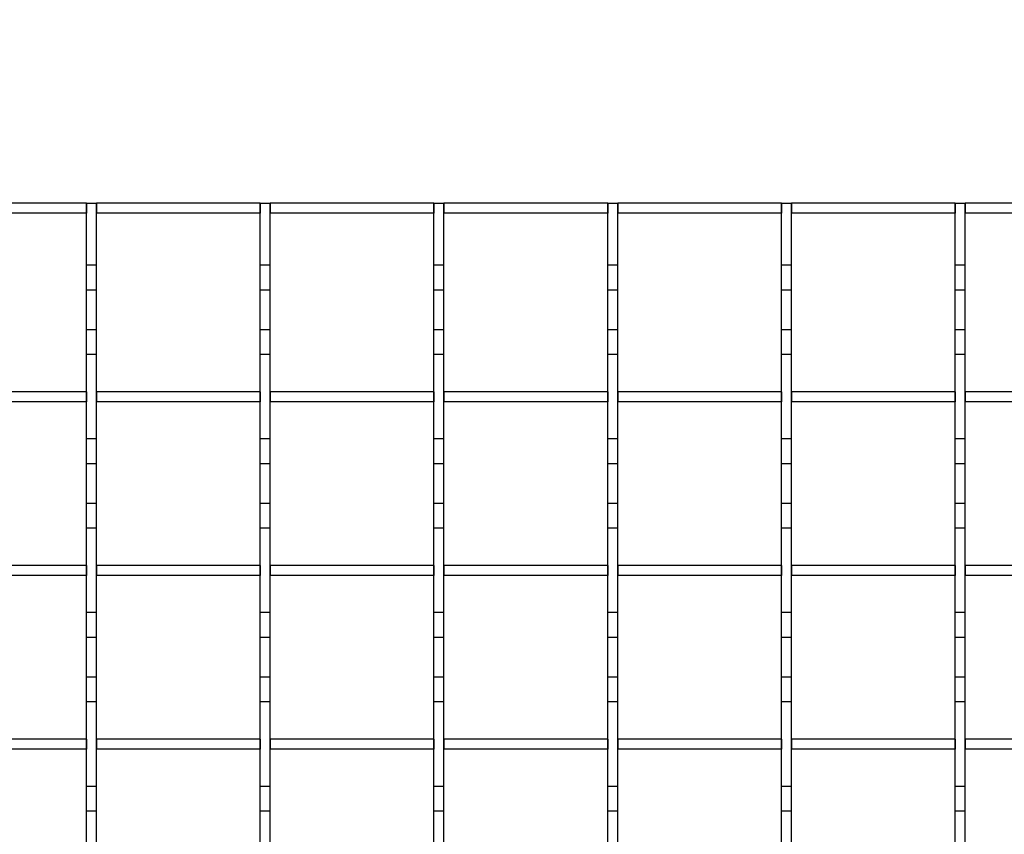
# Model space of a CAD drawing. Extents: x -72 to 51457, y 0 to 26838.
# Tile 148 of 203: x 10319 to 10517, y 9661 to 9825. Entities that reach past the tile are written whole.
import ezdxf
from ezdxf.enums import TextEntityAlignment as Align

# ---------------------------------------------------------------- set-up
doc = ezdxf.new("R2010")
doc.units = 0
doc.header["$LTSCALE"] = 12
for name, pattern in [('LDM', [0]), ('LEA', [0]), ('LFUN', [0]), ('SOLID_THIN', [0])]:
    doc.linetypes.add(name, pattern=pattern)
doc.layers.get('0').update_dxf_attribs({"linetype": 'CONTINUOUS'})
doc.layers.add('4', color=7, linetype='CONTINUOUS')
doc.styles.get("Standard").update_dxf_attribs({"font": 'medtext', "width": 0.75})
doc.styles.add('TDM', font='TXT', dxfattribs={"width": 0.675})
doc.dimstyles.new('MEDDIM1642', dxfattribs={"dimscale": 20, "dimtxt": 6, "dimasz": 3.5, "dimexe": 2.5, "dimexo": 2.5, "dimgap": 1.665, "dimtad": 1, "dimdec": 4, "dimrnd": 1, "dimzin": 12, "dimdsep": 46, "dimtxsty": 'Standard', "dimblk": 'MEDFUNV_7', "dimcen": 30, "dimclrd": 7, "dimclre": 7, "dimclrt": 7, "dimadec": 0, "dimazin": 0, "dimtfac": 0.7, "dimtdec": 4, "dimtmove": 0, "dimatfit": 3, "dimldrblk": 'MEDFUNV_7', "dimfxl": 0, "dimtolj": 1, "dimtzin": 0, "dimarcsym": 0})
doc.dimstyles.new('MEDDIM8157', dxfattribs={"dimscale": 20, "dimtxt": 6, "dimasz": 3.5, "dimexe": 2.5, "dimexo": 2.5, "dimgap": 1.665, "dimtad": 1, "dimdec": 4, "dimrnd": 1, "dimzin": 12, "dimdsep": 46, "dimtxsty": 'Standard', "dimblk": 'MEDFUNV_7', "dimcen": 30, "dimclrd": 7, "dimclre": 7, "dimclrt": 7, "dimadec": 0, "dimazin": 0, "dimtfac": 0.7, "dimtdec": 4, "dimtmove": 0, "dimatfit": 3, "dimldrblk": 'MEDFUNV_7', "dimfxl": 0, "dimtolj": 1, "dimtzin": 0, "dimarcsym": 0})

# ---------------------------------------------------------------- blocks, each defined once
blk = doc.blocks.new('MEDFUNV_6')
at = {"color": 0, "linetype": 'LFUN', "lineweight": -2}
for points in [[(1, 0.1333), (0, 0), (1, -0.1333), (1, 0.1333)], [(1, 0.1111), (0.1667, 0), (1, -0.1111)], [(1, 0.0889), (0.3333, 0), (1, -0.0889)], [(1, 0.0667), (0.5, 0), (1, -0.0667)], [(1, 0.0444), (0.6667, 0), (1, -0.0444)], [(1, 0.0222), (0.8333, 0), (1, -0.0222)]]:
    blk.add_lwpolyline(points, dxfattribs=at)
blk = doc.blocks.new('MEDFUNV_7')
at = {"color": 0, "linetype": 'LFUN', "lineweight": -2}
for points in [[(-1, 0.1333), (0, 0), (-1, -0.1333), (-1, 0.1333)], [(-1, 0.1111), (-0.1667, 0), (-1, -0.1111)], [(-1, 0.0889), (-0.3333, 0), (-1, -0.0889)], [(-1, 0.0667), (-0.5, 0), (-1, -0.0667)], [(-1, 0.0444), (-0.6667, 0), (-1, -0.0444)], [(-1, 0.0222), (-0.8333, 0), (-1, -0.0222)]]:
    blk.add_lwpolyline(points, dxfattribs=at)
blk = doc.blocks.new('MEDCLUMP_DIM_1643_')
at = {"layer": '4', "color": 7, "linetype": 'LEA', "lineweight": 25}
for p, q in [((5834.76, 9566.68), (5834.76, 10860.26)), ((10834.76, 9478.68), (10834.76, 10860.26))]:
    blk.add_line(p, q, dxfattribs=at)
at = {"layer": '4', "color": 7, "linetype": 'LDM', "lineweight": 25}
blk.add_line((5834.76, 10810.26), (10834.76, 10810.26), dxfattribs=at)
at = {"layer": '4', "color": 7, "linetype": 'LDM', "lineweight": 25, "xscale": 70, "yscale": 70, "zscale": 70}
for name, p in [('MEDFUNV_6', (5834.76, 10810.26)), ('MEDFUNV_7', (10834.76, 10810.26))]:
    blk.add_blockref(name, p, dxfattribs=at)
at = {"layer": '4', "color": 7, "lineweight": 25, "style": 'TDM', "width": 0.781579}
blk.add_text('5000', height=120, dxfattribs=at).set_placement((8186.26, 10810.26), align=Align.BOTTOM_LEFT)
blk = doc.blocks.new('*D70')
at = {"lineweight": 0}
blk.add_blockref('MEDCLUMP_DIM_1643_', (0, 0), dxfattribs=at)
blk = doc.blocks.new('MEDCLUMP_DIM_8158_')
at = {"layer": '4', "color": 7, "linetype": 'LEA', "lineweight": 25}
for p, q in [((5834.76, 10690.47), (5834.76, 11104.98)), ((11834.76, 9566.34), (11834.76, 11104.98))]:
    blk.add_line(p, q, dxfattribs=at)
at = {"layer": '4', "color": 7, "linetype": 'LDM', "lineweight": 25}
blk.add_line((5834.76, 11054.98), (11834.76, 11054.98), dxfattribs=at)
at = {"layer": '4', "color": 7, "linetype": 'LDM', "lineweight": 25, "xscale": 70, "yscale": 70, "zscale": 70}
for name, p in [('MEDFUNV_6', (5834.76, 11054.98)), ('MEDFUNV_7', (11834.76, 11054.98))]:
    blk.add_blockref(name, p, dxfattribs=at)
at = {"layer": '4', "color": 7, "lineweight": 25, "style": 'TDM'}
for s, width, p in [('( Option Aquaclean)', 0.748515, (8267.25, 11054.98)), ('6000', 0.781579, (7890.26, 11054.98))]:
    blk.add_text(s, height=120, dxfattribs=dict(at, width=width)).set_placement(p, align=Align.BOTTOM_LEFT)
blk = doc.blocks.new('*D16')
at = {"lineweight": 0}
blk.add_blockref('MEDCLUMP_DIM_8158_', (0, 0), dxfattribs=at)
blk = doc.blocks.new('Vela_Drauf')
at = {"color": 7, "linetype": 'SOLID_THIN', "lineweight": 25}
for p, q in [((10332.26, 9787.68), (10299.26, 9787.68)), ((10332.26, 9787.68), (10334.26, 9787.68)), ((10332.26, 9775.18), (10332.26, 9787.68)), ((10332.26, 9787.68), (10332.26, 9785.68)), ((10334.26, 9775.18), (10334.26, 9787.68)), ((10334.26, 9787.68), (10334.26, 9785.68)), ((10367.26, 9787.68), (10334.26, 9787.68)), ((10367.26, 9787.68), (10369.26, 9787.68)), ((10367.26, 9775.18), (10367.26, 9787.68)), ((10367.26, 9787.68), (10367.26, 9785.68)), ((10369.26, 9775.18), (10369.26, 9787.68)), ((10369.26, 9787.68), (10369.26, 9785.68)), ((10402.26, 9787.68), (10369.26, 9787.68)), ((10402.26, 9787.68), (10404.26, 9787.68)), ((10402.26, 9775.18), (10402.26, 9787.68)), ((10402.26, 9787.68), (10402.26, 9785.68)), ((10404.26, 9775.18), (10404.26, 9787.68)), ((10404.26, 9787.68), (10404.26, 9785.68)), ((10437.26, 9787.68), (10404.26, 9787.68)), ((10437.26, 9787.68), (10439.26, 9787.68)), ((10437.26, 9775.18), (10437.26, 9787.68)), ((10437.26, 9787.68), (10437.26, 9785.68)), ((10439.26, 9775.18), (10439.26, 9787.68)), ((10439.26, 9787.68), (10439.26, 9785.68)), ((10472.26, 9787.68), (10439.26, 9787.68)), ((10472.26, 9787.68), (10474.26, 9787.68)), ((10472.26, 9775.18), (10472.26, 9787.68)), ((10472.26, 9787.68), (10472.26, 9785.68)), ((10474.26, 9775.18), (10474.26, 9787.68)), ((10474.26, 9787.68), (10474.26, 9785.68)), ((10507.26, 9787.68), (10474.26, 9787.68)), ((10507.26, 9787.68), (10509.26, 9787.68)), ((10507.26, 9775.18), (10507.26, 9787.68)), ((10507.26, 9787.68), (10507.26, 9785.68)), ((10509.26, 9775.18), (10509.26, 9787.68)), ((10509.26, 9787.68), (10509.26, 9785.68)), ((10542.26, 9787.68), (10509.26, 9787.68)), ((10332.26, 9785.68), (10299.26, 9785.68)), ((10367.26, 9785.68), (10334.26, 9785.68)), ((10402.26, 9785.68), (10369.26, 9785.68)), ((10437.26, 9785.68), (10404.26, 9785.68)), ((10472.26, 9785.68), (10439.26, 9785.68)), ((10507.26, 9785.68), (10474.26, 9785.68)), ((10542.26, 9785.68), (10509.26, 9785.68)), ((10334.26, 9775.18), (10332.26, 9775.18)), ((10332.26, 9770.18), (10332.26, 9775.18)), ((10334.26, 9770.18), (10334.26, 9775.18)), ((10369.26, 9775.18), (10367.26, 9775.18)), ((10367.26, 9770.18), (10367.26, 9775.18)), ((10369.26, 9770.18), (10369.26, 9775.18)), ((10404.26, 9775.18), (10402.26, 9775.18)), ((10402.26, 9770.18), (10402.26, 9775.18)), ((10404.26, 9770.18), (10404.26, 9775.18)), ((10439.26, 9775.18), (10437.26, 9775.18)), ((10437.26, 9770.18), (10437.26, 9775.18)), ((10439.26, 9770.18), (10439.26, 9775.18)), ((10474.26, 9775.18), (10472.26, 9775.18)), ((10472.26, 9770.18), (10472.26, 9775.18)), ((10474.26, 9770.18), (10474.26, 9775.18)), ((10509.26, 9775.18), (10507.26, 9775.18)), ((10507.26, 9770.18), (10507.26, 9775.18)), ((10509.26, 9770.18), (10509.26, 9775.18)), ((10334.26, 9770.18), (10332.26, 9770.18)), ((10332.26, 9762.18), (10332.26, 9770.18)), ((10334.26, 9762.18), (10334.26, 9770.18)), ((10369.26, 9770.18), (10367.26, 9770.18)), ((10367.26, 9762.18), (10367.26, 9770.18)), ((10369.26, 9762.18), (10369.26, 9770.18)), ((10404.26, 9770.18), (10402.26, 9770.18)), ((10402.26, 9762.18), (10402.26, 9770.18)), ((10404.26, 9762.18), (10404.26, 9770.18)), ((10439.26, 9770.18), (10437.26, 9770.18)), ((10437.26, 9762.18), (10437.26, 9770.18)), ((10439.26, 9762.18), (10439.26, 9770.18)), ((10474.26, 9770.18), (10472.26, 9770.18)), ((10472.26, 9762.18), (10472.26, 9770.18)), ((10474.26, 9762.18), (10474.26, 9770.18)), ((10509.26, 9770.18), (10507.26, 9770.18)), ((10507.26, 9762.18), (10507.26, 9770.18)), ((10509.26, 9762.18), (10509.26, 9770.18)), ((10334.26, 9762.18), (10332.26, 9762.18)), ((10332.26, 9757.18), (10332.26, 9762.18)), ((10334.26, 9757.18), (10334.26, 9762.18)), ((10369.26, 9762.18), (10367.26, 9762.18)), ((10367.26, 9757.18), (10367.26, 9762.18)), ((10369.26, 9757.18), (10369.26, 9762.18)), ((10404.26, 9762.18), (10402.26, 9762.18)), ((10402.26, 9757.18), (10402.26, 9762.18)), ((10404.26, 9757.18), (10404.26, 9762.18)), ((10439.26, 9762.18), (10437.26, 9762.18)), ((10437.26, 9757.18), (10437.26, 9762.18)), ((10439.26, 9757.18), (10439.26, 9762.18)), ((10474.26, 9762.18), (10472.26, 9762.18)), ((10472.26, 9757.18), (10472.26, 9762.18)), ((10474.26, 9757.18), (10474.26, 9762.18)), ((10509.26, 9762.18), (10507.26, 9762.18)), ((10507.26, 9757.18), (10507.26, 9762.18)), ((10509.26, 9757.18), (10509.26, 9762.18)), ((10334.26, 9757.18), (10332.26, 9757.18)), ((10332.26, 9740.18), (10332.26, 9757.18)), ((10334.26, 9740.18), (10334.26, 9757.18)), ((10369.26, 9757.18), (10367.26, 9757.18)), ((10367.26, 9740.18), (10367.26, 9757.18)), ((10369.26, 9740.18), (10369.26, 9757.18)), ((10404.26, 9757.18), (10402.26, 9757.18)), ((10402.26, 9740.18), (10402.26, 9757.18)), ((10404.26, 9740.18), (10404.26, 9757.18)), ((10439.26, 9757.18), (10437.26, 9757.18)), ((10437.26, 9740.18), (10437.26, 9757.18)), ((10439.26, 9740.18), (10439.26, 9757.18)), ((10474.26, 9757.18), (10472.26, 9757.18)), ((10472.26, 9740.18), (10472.26, 9757.18)), ((10474.26, 9740.18), (10474.26, 9757.18)), ((10509.26, 9757.18), (10507.26, 9757.18)), ((10507.26, 9740.18), (10507.26, 9757.18)), ((10509.26, 9740.18), (10509.26, 9757.18)), ((10332.26, 9749.68), (10299.26, 9749.68)), ((10332.26, 9749.68), (10332.26, 9747.68)), ((10334.26, 9749.68), (10334.26, 9747.68)), ((10367.26, 9749.68), (10334.26, 9749.68)), ((10367.26, 9749.68), (10367.26, 9747.68)), ((10369.26, 9749.68), (10369.26, 9747.68)), ((10402.26, 9749.68), (10369.26, 9749.68)), ((10402.26, 9749.68), (10402.26, 9747.68)), ((10404.26, 9749.68), (10404.26, 9747.68)), ((10437.26, 9749.68), (10404.26, 9749.68)), ((10437.26, 9749.68), (10437.26, 9747.68)), ((10439.26, 9749.68), (10439.26, 9747.68)), ((10472.26, 9749.68), (10439.26, 9749.68)), ((10472.26, 9749.68), (10472.26, 9747.68)), ((10474.26, 9749.68), (10474.26, 9747.68)), ((10507.26, 9749.68), (10474.26, 9749.68)), ((10507.26, 9749.68), (10507.26, 9747.68)), ((10509.26, 9749.68), (10509.26, 9747.68)), ((10542.26, 9749.68), (10509.26, 9749.68)), ((10332.26, 9747.68), (10299.26, 9747.68)), ((10367.26, 9747.68), (10334.26, 9747.68)), ((10402.26, 9747.68), (10369.26, 9747.68)), ((10437.26, 9747.68), (10404.26, 9747.68)), ((10472.26, 9747.68), (10439.26, 9747.68)), ((10507.26, 9747.68), (10474.26, 9747.68)), ((10542.26, 9747.68), (10509.26, 9747.68)), ((10334.26, 9740.18), (10332.26, 9740.18)), ((10332.26, 9735.18), (10332.26, 9740.18)), ((10334.26, 9735.18), (10334.26, 9740.18)), ((10369.26, 9740.18), (10367.26, 9740.18)), ((10367.26, 9735.18), (10367.26, 9740.18)), ((10369.26, 9735.18), (10369.26, 9740.18)), ((10404.26, 9740.18), (10402.26, 9740.18)), ((10402.26, 9735.18), (10402.26, 9740.18)), ((10404.26, 9735.18), (10404.26, 9740.18)), ((10439.26, 9740.18), (10437.26, 9740.18)), ((10437.26, 9735.18), (10437.26, 9740.18)), ((10439.26, 9735.18), (10439.26, 9740.18)), ((10474.26, 9740.18), (10472.26, 9740.18)), ((10472.26, 9735.18), (10472.26, 9740.18)), ((10474.26, 9735.18), (10474.26, 9740.18)), ((10509.26, 9740.18), (10507.26, 9740.18)), ((10507.26, 9735.18), (10507.26, 9740.18)), ((10509.26, 9735.18), (10509.26, 9740.18)), ((10334.26, 9735.18), (10332.26, 9735.18)), ((10332.26, 9727.18), (10332.26, 9735.18)), ((10334.26, 9727.18), (10334.26, 9735.18)), ((10369.26, 9735.18), (10367.26, 9735.18)), ((10367.26, 9727.18), (10367.26, 9735.18)), ((10369.26, 9727.18), (10369.26, 9735.18)), ((10404.26, 9735.18), (10402.26, 9735.18)), ((10402.26, 9727.18), (10402.26, 9735.18)), ((10404.26, 9727.18), (10404.26, 9735.18)), ((10439.26, 9735.18), (10437.26, 9735.18)), ((10437.26, 9727.18), (10437.26, 9735.18)), ((10439.26, 9727.18), (10439.26, 9735.18)), ((10474.26, 9735.18), (10472.26, 9735.18)), ((10472.26, 9727.18), (10472.26, 9735.18)), ((10474.26, 9727.18), (10474.26, 9735.18)), ((10509.26, 9735.18), (10507.26, 9735.18)), ((10507.26, 9727.18), (10507.26, 9735.18)), ((10509.26, 9727.18), (10509.26, 9735.18)), ((10334.26, 9727.18), (10332.26, 9727.18)), ((10332.26, 9722.18), (10332.26, 9727.18)), ((10334.26, 9722.18), (10334.26, 9727.18)), ((10369.26, 9727.18), (10367.26, 9727.18)), ((10367.26, 9722.18), (10367.26, 9727.18)), ((10369.26, 9722.18), (10369.26, 9727.18)), ((10404.26, 9727.18), (10402.26, 9727.18)), ((10402.26, 9722.18), (10402.26, 9727.18)), ((10404.26, 9722.18), (10404.26, 9727.18)), ((10439.26, 9727.18), (10437.26, 9727.18)), ((10437.26, 9722.18), (10437.26, 9727.18)), ((10439.26, 9722.18), (10439.26, 9727.18)), ((10474.26, 9727.18), (10472.26, 9727.18)), ((10472.26, 9722.18), (10472.26, 9727.18)), ((10474.26, 9722.18), (10474.26, 9727.18)), ((10509.26, 9727.18), (10507.26, 9727.18)), ((10507.26, 9722.18), (10507.26, 9727.18)), ((10509.26, 9722.18), (10509.26, 9727.18)), ((10334.26, 9722.18), (10332.26, 9722.18)), ((10332.26, 9705.18), (10332.26, 9722.18)), ((10334.26, 9705.18), (10334.26, 9722.18)), ((10369.26, 9722.18), (10367.26, 9722.18)), ((10367.26, 9705.18), (10367.26, 9722.18)), ((10369.26, 9705.18), (10369.26, 9722.18)), ((10404.26, 9722.18), (10402.26, 9722.18)), ((10402.26, 9705.18), (10402.26, 9722.18)), ((10404.26, 9705.18), (10404.26, 9722.18)), ((10439.26, 9722.18), (10437.26, 9722.18)), ((10437.26, 9705.18), (10437.26, 9722.18)), ((10439.26, 9705.18), (10439.26, 9722.18)), ((10474.26, 9722.18), (10472.26, 9722.18)), ((10472.26, 9705.18), (10472.26, 9722.18)), ((10474.26, 9705.18), (10474.26, 9722.18)), ((10509.26, 9722.18), (10507.26, 9722.18)), ((10507.26, 9705.18), (10507.26, 9722.18)), ((10509.26, 9705.18), (10509.26, 9722.18)), ((10332.26, 9714.68), (10299.26, 9714.68)), ((10332.26, 9714.68), (10332.26, 9712.68)), ((10334.26, 9714.68), (10334.26, 9712.68)), ((10367.26, 9714.68), (10334.26, 9714.68)), ((10367.26, 9714.68), (10367.26, 9712.68)), ((10369.26, 9714.68), (10369.26, 9712.68)), ((10402.26, 9714.68), (10369.26, 9714.68)), ((10402.26, 9714.68), (10402.26, 9712.68)), ((10404.26, 9714.68), (10404.26, 9712.68)), ((10437.26, 9714.68), (10404.26, 9714.68)), ((10437.26, 9714.68), (10437.26, 9712.68)), ((10439.26, 9714.68), (10439.26, 9712.68)), ((10472.26, 9714.68), (10439.26, 9714.68)), ((10472.26, 9714.68), (10472.26, 9712.68)), ((10474.26, 9714.68), (10474.26, 9712.68)), ((10507.26, 9714.68), (10474.26, 9714.68)), ((10507.26, 9714.68), (10507.26, 9712.68)), ((10509.26, 9714.68), (10509.26, 9712.68)), ((10542.26, 9714.68), (10509.26, 9714.68)), ((10332.26, 9712.68), (10299.26, 9712.68)), ((10367.26, 9712.68), (10334.26, 9712.68)), ((10402.26, 9712.68), (10369.26, 9712.68)), ((10437.26, 9712.68), (10404.26, 9712.68)), ((10472.26, 9712.68), (10439.26, 9712.68)), ((10507.26, 9712.68), (10474.26, 9712.68)), ((10542.26, 9712.68), (10509.26, 9712.68)), ((10334.26, 9705.18), (10332.26, 9705.18)), ((10332.26, 9700.18), (10332.26, 9705.18)), ((10334.26, 9700.18), (10334.26, 9705.18)), ((10369.26, 9705.18), (10367.26, 9705.18)), ((10367.26, 9700.18), (10367.26, 9705.18)), ((10369.26, 9700.18), (10369.26, 9705.18)), ((10404.26, 9705.18), (10402.26, 9705.18)), ((10402.26, 9700.18), (10402.26, 9705.18)), ((10404.26, 9700.18), (10404.26, 9705.18)), ((10439.26, 9705.18), (10437.26, 9705.18)), ((10437.26, 9700.18), (10437.26, 9705.18)), ((10439.26, 9700.18), (10439.26, 9705.18)), ((10474.26, 9705.18), (10472.26, 9705.18)), ((10472.26, 9700.18), (10472.26, 9705.18)), ((10474.26, 9700.18), (10474.26, 9705.18)), ((10509.26, 9705.18), (10507.26, 9705.18)), ((10507.26, 9700.18), (10507.26, 9705.18)), ((10509.26, 9700.18), (10509.26, 9705.18)), ((10334.26, 9700.18), (10332.26, 9700.18)), ((10332.26, 9692.18), (10332.26, 9700.18)), ((10334.26, 9692.18), (10334.26, 9700.18)), ((10369.26, 9700.18), (10367.26, 9700.18)), ((10367.26, 9692.18), (10367.26, 9700.18)), ((10369.26, 9692.18), (10369.26, 9700.18)), ((10404.26, 9700.18), (10402.26, 9700.18)), ((10402.26, 9692.18), (10402.26, 9700.18)), ((10404.26, 9692.18), (10404.26, 9700.18)), ((10439.26, 9700.18), (10437.26, 9700.18)), ((10437.26, 9692.18), (10437.26, 9700.18)), ((10439.26, 9692.18), (10439.26, 9700.18)), ((10474.26, 9700.18), (10472.26, 9700.18)), ((10472.26, 9692.18), (10472.26, 9700.18)), ((10474.26, 9692.18), (10474.26, 9700.18)), ((10509.26, 9700.18), (10507.26, 9700.18)), ((10507.26, 9692.18), (10507.26, 9700.18)), ((10509.26, 9692.18), (10509.26, 9700.18)), ((10334.26, 9692.18), (10332.26, 9692.18)), ((10332.26, 9687.18), (10332.26, 9692.18)), ((10334.26, 9687.18), (10334.26, 9692.18)), ((10369.26, 9692.18), (10367.26, 9692.18)), ((10367.26, 9687.18), (10367.26, 9692.18)), ((10369.26, 9687.18), (10369.26, 9692.18)), ((10404.26, 9692.18), (10402.26, 9692.18)), ((10402.26, 9687.18), (10402.26, 9692.18)), ((10404.26, 9687.18), (10404.26, 9692.18)), ((10439.26, 9692.18), (10437.26, 9692.18)), ((10437.26, 9687.18), (10437.26, 9692.18)), ((10439.26, 9687.18), (10439.26, 9692.18)), ((10474.26, 9692.18), (10472.26, 9692.18)), ((10472.26, 9687.18), (10472.26, 9692.18)), ((10474.26, 9687.18), (10474.26, 9692.18)), ((10509.26, 9692.18), (10507.26, 9692.18)), ((10507.26, 9687.18), (10507.26, 9692.18)), ((10509.26, 9687.18), (10509.26, 9692.18)), ((10334.26, 9687.18), (10332.26, 9687.18)), ((10332.26, 9670.18), (10332.26, 9687.18)), ((10334.26, 9670.18), (10334.26, 9687.18)), ((10369.26, 9687.18), (10367.26, 9687.18)), ((10367.26, 9670.18), (10367.26, 9687.18)), ((10369.26, 9670.18), (10369.26, 9687.18)), ((10404.26, 9687.18), (10402.26, 9687.18)), ((10402.26, 9670.18), (10402.26, 9687.18)), ((10404.26, 9670.18), (10404.26, 9687.18)), ((10439.26, 9687.18), (10437.26, 9687.18)), ((10437.26, 9670.18), (10437.26, 9687.18)), ((10439.26, 9670.18), (10439.26, 9687.18)), ((10474.26, 9687.18), (10472.26, 9687.18)), ((10472.26, 9670.18), (10472.26, 9687.18)), ((10474.26, 9670.18), (10474.26, 9687.18)), ((10509.26, 9687.18), (10507.26, 9687.18)), ((10507.26, 9670.18), (10507.26, 9687.18)), ((10509.26, 9670.18), (10509.26, 9687.18)), ((10332.26, 9679.68), (10299.26, 9679.68)), ((10332.26, 9679.68), (10332.26, 9677.68)), ((10334.26, 9679.68), (10334.26, 9677.68)), ((10367.26, 9679.68), (10334.26, 9679.68)), ((10367.26, 9679.68), (10367.26, 9677.68)), ((10369.26, 9679.68), (10369.26, 9677.68)), ((10402.26, 9679.68), (10369.26, 9679.68)), ((10402.26, 9679.68), (10402.26, 9677.68)), ((10404.26, 9679.68), (10404.26, 9677.68)), ((10437.26, 9679.68), (10404.26, 9679.68)), ((10437.26, 9679.68), (10437.26, 9677.68)), ((10439.26, 9679.68), (10439.26, 9677.68)), ((10472.26, 9679.68), (10439.26, 9679.68)), ((10472.26, 9679.68), (10472.26, 9677.68)), ((10474.26, 9679.68), (10474.26, 9677.68)), ((10507.26, 9679.68), (10474.26, 9679.68)), ((10507.26, 9679.68), (10507.26, 9677.68)), ((10509.26, 9679.68), (10509.26, 9677.68)), ((10542.26, 9679.68), (10509.26, 9679.68)), ((10332.26, 9677.68), (10299.26, 9677.68)), ((10367.26, 9677.68), (10334.26, 9677.68)), ((10402.26, 9677.68), (10369.26, 9677.68)), ((10437.26, 9677.68), (10404.26, 9677.68)), ((10472.26, 9677.68), (10439.26, 9677.68)), ((10507.26, 9677.68), (10474.26, 9677.68)), ((10542.26, 9677.68), (10509.26, 9677.68)), ((10334.26, 9670.18), (10332.26, 9670.18)), ((10332.26, 9665.18), (10332.26, 9670.18)), ((10334.26, 9665.18), (10334.26, 9670.18)), ((10369.26, 9670.18), (10367.26, 9670.18)), ((10367.26, 9665.18), (10367.26, 9670.18)), ((10369.26, 9665.18), (10369.26, 9670.18)), ((10404.26, 9670.18), (10402.26, 9670.18)), ((10402.26, 9665.18), (10402.26, 9670.18)), ((10404.26, 9665.18), (10404.26, 9670.18)), ((10439.26, 9670.18), (10437.26, 9670.18)), ((10437.26, 9665.18), (10437.26, 9670.18)), ((10439.26, 9665.18), (10439.26, 9670.18)), ((10474.26, 9670.18), (10472.26, 9670.18)), ((10472.26, 9665.18), (10472.26, 9670.18)), ((10474.26, 9665.18), (10474.26, 9670.18)), ((10509.26, 9670.18), (10507.26, 9670.18)), ((10507.26, 9665.18), (10507.26, 9670.18)), ((10509.26, 9665.18), (10509.26, 9670.18)), ((10334.26, 9665.18), (10332.26, 9665.18)), ((10332.26, 9657.18), (10332.26, 9665.18)), ((10334.26, 9657.18), (10334.26, 9665.18)), ((10369.26, 9665.18), (10367.26, 9665.18)), ((10367.26, 9657.18), (10367.26, 9665.18)), ((10369.26, 9657.18), (10369.26, 9665.18)), ((10404.26, 9665.18), (10402.26, 9665.18)), ((10402.26, 9657.18), (10402.26, 9665.18)), ((10404.26, 9657.18), (10404.26, 9665.18)), ((10439.26, 9665.18), (10437.26, 9665.18)), ((10437.26, 9657.18), (10437.26, 9665.18)), ((10439.26, 9657.18), (10439.26, 9665.18)), ((10474.26, 9665.18), (10472.26, 9665.18)), ((10472.26, 9657.18), (10472.26, 9665.18)), ((10474.26, 9657.18), (10474.26, 9665.18)), ((10509.26, 9665.18), (10507.26, 9665.18)), ((10507.26, 9657.18), (10507.26, 9665.18)), ((10509.26, 9657.18), (10509.26, 9665.18))]:
    blk.add_line(p, q, dxfattribs=at)
blk = doc.blocks.new('Türen_Drauf')
at = {"color": 7, "linetype": 'SOLID_THIN', "lineweight": 25}
for p, q in [((10332.26, 9787.68), (10299.26, 9787.68)), ((10332.26, 9787.68), (10334.26, 9787.68)), ((10332.26, 9775.18), (10332.26, 9787.68)), ((10332.26, 9787.68), (10332.26, 9785.68)), ((10334.26, 9775.18), (10334.26, 9787.68)), ((10334.26, 9787.68), (10334.26, 9785.68)), ((10367.26, 9787.68), (10334.26, 9787.68)), ((10367.26, 9787.68), (10369.26, 9787.68)), ((10367.26, 9775.18), (10367.26, 9787.68)), ((10367.26, 9787.68), (10367.26, 9785.68)), ((10369.26, 9775.18), (10369.26, 9787.68)), ((10369.26, 9787.68), (10369.26, 9785.68)), ((10402.26, 9787.68), (10369.26, 9787.68)), ((10402.26, 9787.68), (10404.26, 9787.68)), ((10402.26, 9775.18), (10402.26, 9787.68)), ((10402.26, 9787.68), (10402.26, 9785.68)), ((10404.26, 9775.18), (10404.26, 9787.68)), ((10404.26, 9787.68), (10404.26, 9785.68)), ((10437.26, 9787.68), (10404.26, 9787.68)), ((10437.26, 9787.68), (10439.26, 9787.68)), ((10437.26, 9775.18), (10437.26, 9787.68)), ((10437.26, 9787.68), (10437.26, 9785.68)), ((10439.26, 9775.18), (10439.26, 9787.68)), ((10439.26, 9787.68), (10439.26, 9785.68)), ((10472.26, 9787.68), (10439.26, 9787.68)), ((10472.26, 9787.68), (10474.26, 9787.68)), ((10472.26, 9775.18), (10472.26, 9787.68)), ((10472.26, 9787.68), (10472.26, 9785.68)), ((10474.26, 9775.18), (10474.26, 9787.68)), ((10474.26, 9787.68), (10474.26, 9785.68)), ((10507.26, 9787.68), (10474.26, 9787.68)), ((10507.26, 9787.68), (10509.26, 9787.68)), ((10507.26, 9775.18), (10507.26, 9787.68)), ((10507.26, 9787.68), (10507.26, 9785.68)), ((10509.26, 9775.18), (10509.26, 9787.68)), ((10509.26, 9787.68), (10509.26, 9785.68)), ((10542.26, 9787.68), (10509.26, 9787.68)), ((10332.26, 9785.68), (10299.26, 9785.68)), ((10367.26, 9785.68), (10334.26, 9785.68)), ((10402.26, 9785.68), (10369.26, 9785.68)), ((10437.26, 9785.68), (10404.26, 9785.68)), ((10472.26, 9785.68), (10439.26, 9785.68)), ((10507.26, 9785.68), (10474.26, 9785.68)), ((10542.26, 9785.68), (10509.26, 9785.68)), ((10334.26, 9775.18), (10332.26, 9775.18)), ((10332.26, 9770.18), (10332.26, 9775.18)), ((10334.26, 9770.18), (10334.26, 9775.18)), ((10369.26, 9775.18), (10367.26, 9775.18)), ((10367.26, 9770.18), (10367.26, 9775.18)), ((10369.26, 9770.18), (10369.26, 9775.18)), ((10404.26, 9775.18), (10402.26, 9775.18)), ((10402.26, 9770.18), (10402.26, 9775.18)), ((10404.26, 9770.18), (10404.26, 9775.18)), ((10439.26, 9775.18), (10437.26, 9775.18)), ((10437.26, 9770.18), (10437.26, 9775.18)), ((10439.26, 9770.18), (10439.26, 9775.18)), ((10474.26, 9775.18), (10472.26, 9775.18)), ((10472.26, 9770.18), (10472.26, 9775.18)), ((10474.26, 9770.18), (10474.26, 9775.18)), ((10509.26, 9775.18), (10507.26, 9775.18)), ((10507.26, 9770.18), (10507.26, 9775.18)), ((10509.26, 9770.18), (10509.26, 9775.18)), ((10334.26, 9770.18), (10332.26, 9770.18)), ((10332.26, 9762.18), (10332.26, 9770.18)), ((10334.26, 9762.18), (10334.26, 9770.18)), ((10369.26, 9770.18), (10367.26, 9770.18)), ((10367.26, 9762.18), (10367.26, 9770.18)), ((10369.26, 9762.18), (10369.26, 9770.18)), ((10404.26, 9770.18), (10402.26, 9770.18)), ((10402.26, 9762.18), (10402.26, 9770.18)), ((10404.26, 9762.18), (10404.26, 9770.18)), ((10439.26, 9770.18), (10437.26, 9770.18)), ((10437.26, 9762.18), (10437.26, 9770.18)), ((10439.26, 9762.18), (10439.26, 9770.18)), ((10474.26, 9770.18), (10472.26, 9770.18)), ((10472.26, 9762.18), (10472.26, 9770.18)), ((10474.26, 9762.18), (10474.26, 9770.18)), ((10509.26, 9770.18), (10507.26, 9770.18)), ((10507.26, 9762.18), (10507.26, 9770.18)), ((10509.26, 9762.18), (10509.26, 9770.18)), ((10334.26, 9762.18), (10332.26, 9762.18)), ((10332.26, 9757.18), (10332.26, 9762.18)), ((10334.26, 9757.18), (10334.26, 9762.18)), ((10369.26, 9762.18), (10367.26, 9762.18)), ((10367.26, 9757.18), (10367.26, 9762.18)), ((10369.26, 9757.18), (10369.26, 9762.18)), ((10404.26, 9762.18), (10402.26, 9762.18)), ((10402.26, 9757.18), (10402.26, 9762.18)), ((10404.26, 9757.18), (10404.26, 9762.18)), ((10439.26, 9762.18), (10437.26, 9762.18)), ((10437.26, 9757.18), (10437.26, 9762.18)), ((10439.26, 9757.18), (10439.26, 9762.18)), ((10474.26, 9762.18), (10472.26, 9762.18)), ((10472.26, 9757.18), (10472.26, 9762.18)), ((10474.26, 9757.18), (10474.26, 9762.18)), ((10509.26, 9762.18), (10507.26, 9762.18)), ((10507.26, 9757.18), (10507.26, 9762.18)), ((10509.26, 9757.18), (10509.26, 9762.18)), ((10334.26, 9757.18), (10332.26, 9757.18)), ((10332.26, 9740.18), (10332.26, 9757.18)), ((10334.26, 9740.18), (10334.26, 9757.18)), ((10369.26, 9757.18), (10367.26, 9757.18)), ((10367.26, 9740.18), (10367.26, 9757.18)), ((10369.26, 9740.18), (10369.26, 9757.18)), ((10404.26, 9757.18), (10402.26, 9757.18)), ((10402.26, 9740.18), (10402.26, 9757.18)), ((10404.26, 9740.18), (10404.26, 9757.18)), ((10439.26, 9757.18), (10437.26, 9757.18)), ((10437.26, 9740.18), (10437.26, 9757.18)), ((10439.26, 9740.18), (10439.26, 9757.18)), ((10474.26, 9757.18), (10472.26, 9757.18)), ((10472.26, 9740.18), (10472.26, 9757.18)), ((10474.26, 9740.18), (10474.26, 9757.18)), ((10509.26, 9757.18), (10507.26, 9757.18)), ((10507.26, 9740.18), (10507.26, 9757.18)), ((10509.26, 9740.18), (10509.26, 9757.18)), ((10332.26, 9749.68), (10299.26, 9749.68)), ((10332.26, 9749.68), (10332.26, 9747.68)), ((10334.26, 9749.68), (10334.26, 9747.68)), ((10367.26, 9749.68), (10334.26, 9749.68)), ((10367.26, 9749.68), (10367.26, 9747.68)), ((10369.26, 9749.68), (10369.26, 9747.68)), ((10402.26, 9749.68), (10369.26, 9749.68)), ((10402.26, 9749.68), (10402.26, 9747.68)), ((10404.26, 9749.68), (10404.26, 9747.68)), ((10437.26, 9749.68), (10404.26, 9749.68)), ((10437.26, 9749.68), (10437.26, 9747.68)), ((10439.26, 9749.68), (10439.26, 9747.68)), ((10472.26, 9749.68), (10439.26, 9749.68)), ((10472.26, 9749.68), (10472.26, 9747.68)), ((10474.26, 9749.68), (10474.26, 9747.68)), ((10507.26, 9749.68), (10474.26, 9749.68)), ((10507.26, 9749.68), (10507.26, 9747.68)), ((10509.26, 9749.68), (10509.26, 9747.68)), ((10542.26, 9749.68), (10509.26, 9749.68)), ((10332.26, 9747.68), (10299.26, 9747.68)), ((10367.26, 9747.68), (10334.26, 9747.68)), ((10402.26, 9747.68), (10369.26, 9747.68)), ((10437.26, 9747.68), (10404.26, 9747.68)), ((10472.26, 9747.68), (10439.26, 9747.68)), ((10507.26, 9747.68), (10474.26, 9747.68)), ((10542.26, 9747.68), (10509.26, 9747.68)), ((10334.26, 9740.18), (10332.26, 9740.18)), ((10332.26, 9735.18), (10332.26, 9740.18)), ((10334.26, 9735.18), (10334.26, 9740.18)), ((10369.26, 9740.18), (10367.26, 9740.18)), ((10367.26, 9735.18), (10367.26, 9740.18)), ((10369.26, 9735.18), (10369.26, 9740.18)), ((10404.26, 9740.18), (10402.26, 9740.18)), ((10402.26, 9735.18), (10402.26, 9740.18)), ((10404.26, 9735.18), (10404.26, 9740.18)), ((10439.26, 9740.18), (10437.26, 9740.18)), ((10437.26, 9735.18), (10437.26, 9740.18)), ((10439.26, 9735.18), (10439.26, 9740.18)), ((10474.26, 9740.18), (10472.26, 9740.18)), ((10472.26, 9735.18), (10472.26, 9740.18)), ((10474.26, 9735.18), (10474.26, 9740.18)), ((10509.26, 9740.18), (10507.26, 9740.18)), ((10507.26, 9735.18), (10507.26, 9740.18)), ((10509.26, 9735.18), (10509.26, 9740.18)), ((10334.26, 9735.18), (10332.26, 9735.18)), ((10332.26, 9727.18), (10332.26, 9735.18)), ((10334.26, 9727.18), (10334.26, 9735.18)), ((10369.26, 9735.18), (10367.26, 9735.18)), ((10367.26, 9727.18), (10367.26, 9735.18)), ((10369.26, 9727.18), (10369.26, 9735.18)), ((10404.26, 9735.18), (10402.26, 9735.18)), ((10402.26, 9727.18), (10402.26, 9735.18)), ((10404.26, 9727.18), (10404.26, 9735.18)), ((10439.26, 9735.18), (10437.26, 9735.18)), ((10437.26, 9727.18), (10437.26, 9735.18)), ((10439.26, 9727.18), (10439.26, 9735.18)), ((10474.26, 9735.18), (10472.26, 9735.18)), ((10472.26, 9727.18), (10472.26, 9735.18)), ((10474.26, 9727.18), (10474.26, 9735.18)), ((10509.26, 9735.18), (10507.26, 9735.18)), ((10507.26, 9727.18), (10507.26, 9735.18)), ((10509.26, 9727.18), (10509.26, 9735.18)), ((10334.26, 9727.18), (10332.26, 9727.18)), ((10332.26, 9722.18), (10332.26, 9727.18)), ((10334.26, 9722.18), (10334.26, 9727.18)), ((10369.26, 9727.18), (10367.26, 9727.18)), ((10367.26, 9722.18), (10367.26, 9727.18)), ((10369.26, 9722.18), (10369.26, 9727.18)), ((10404.26, 9727.18), (10402.26, 9727.18)), ((10402.26, 9722.18), (10402.26, 9727.18)), ((10404.26, 9722.18), (10404.26, 9727.18)), ((10439.26, 9727.18), (10437.26, 9727.18)), ((10437.26, 9722.18), (10437.26, 9727.18)), ((10439.26, 9722.18), (10439.26, 9727.18)), ((10474.26, 9727.18), (10472.26, 9727.18)), ((10472.26, 9722.18), (10472.26, 9727.18)), ((10474.26, 9722.18), (10474.26, 9727.18)), ((10509.26, 9727.18), (10507.26, 9727.18)), ((10507.26, 9722.18), (10507.26, 9727.18)), ((10509.26, 9722.18), (10509.26, 9727.18)), ((10334.26, 9722.18), (10332.26, 9722.18)), ((10332.26, 9705.18), (10332.26, 9722.18)), ((10334.26, 9705.18), (10334.26, 9722.18)), ((10369.26, 9722.18), (10367.26, 9722.18)), ((10367.26, 9705.18), (10367.26, 9722.18)), ((10369.26, 9705.18), (10369.26, 9722.18)), ((10404.26, 9722.18), (10402.26, 9722.18)), ((10402.26, 9705.18), (10402.26, 9722.18)), ((10404.26, 9705.18), (10404.26, 9722.18)), ((10439.26, 9722.18), (10437.26, 9722.18)), ((10437.26, 9705.18), (10437.26, 9722.18)), ((10439.26, 9705.18), (10439.26, 9722.18)), ((10474.26, 9722.18), (10472.26, 9722.18)), ((10472.26, 9705.18), (10472.26, 9722.18)), ((10474.26, 9705.18), (10474.26, 9722.18)), ((10509.26, 9722.18), (10507.26, 9722.18)), ((10507.26, 9705.18), (10507.26, 9722.18)), ((10509.26, 9705.18), (10509.26, 9722.18)), ((10332.26, 9714.68), (10299.26, 9714.68)), ((10332.26, 9714.68), (10332.26, 9712.68)), ((10334.26, 9714.68), (10334.26, 9712.68)), ((10367.26, 9714.68), (10334.26, 9714.68)), ((10367.26, 9714.68), (10367.26, 9712.68)), ((10369.26, 9714.68), (10369.26, 9712.68)), ((10402.26, 9714.68), (10369.26, 9714.68)), ((10402.26, 9714.68), (10402.26, 9712.68)), ((10404.26, 9714.68), (10404.26, 9712.68)), ((10437.26, 9714.68), (10404.26, 9714.68)), ((10437.26, 9714.68), (10437.26, 9712.68)), ((10439.26, 9714.68), (10439.26, 9712.68)), ((10472.26, 9714.68), (10439.26, 9714.68)), ((10472.26, 9714.68), (10472.26, 9712.68)), ((10474.26, 9714.68), (10474.26, 9712.68)), ((10507.26, 9714.68), (10474.26, 9714.68)), ((10507.26, 9714.68), (10507.26, 9712.68)), ((10509.26, 9714.68), (10509.26, 9712.68)), ((10542.26, 9714.68), (10509.26, 9714.68)), ((10332.26, 9712.68), (10299.26, 9712.68)), ((10367.26, 9712.68), (10334.26, 9712.68)), ((10402.26, 9712.68), (10369.26, 9712.68)), ((10437.26, 9712.68), (10404.26, 9712.68)), ((10472.26, 9712.68), (10439.26, 9712.68)), ((10507.26, 9712.68), (10474.26, 9712.68)), ((10542.26, 9712.68), (10509.26, 9712.68)), ((10334.26, 9705.18), (10332.26, 9705.18)), ((10332.26, 9700.18), (10332.26, 9705.18)), ((10334.26, 9700.18), (10334.26, 9705.18)), ((10369.26, 9705.18), (10367.26, 9705.18)), ((10367.26, 9700.18), (10367.26, 9705.18)), ((10369.26, 9700.18), (10369.26, 9705.18)), ((10404.26, 9705.18), (10402.26, 9705.18)), ((10402.26, 9700.18), (10402.26, 9705.18)), ((10404.26, 9700.18), (10404.26, 9705.18)), ((10439.26, 9705.18), (10437.26, 9705.18)), ((10437.26, 9700.18), (10437.26, 9705.18)), ((10439.26, 9700.18), (10439.26, 9705.18)), ((10474.26, 9705.18), (10472.26, 9705.18)), ((10472.26, 9700.18), (10472.26, 9705.18)), ((10474.26, 9700.18), (10474.26, 9705.18)), ((10509.26, 9705.18), (10507.26, 9705.18)), ((10507.26, 9700.18), (10507.26, 9705.18)), ((10509.26, 9700.18), (10509.26, 9705.18)), ((10334.26, 9700.18), (10332.26, 9700.18)), ((10332.26, 9692.18), (10332.26, 9700.18)), ((10334.26, 9692.18), (10334.26, 9700.18)), ((10369.26, 9700.18), (10367.26, 9700.18)), ((10367.26, 9692.18), (10367.26, 9700.18)), ((10369.26, 9692.18), (10369.26, 9700.18)), ((10404.26, 9700.18), (10402.26, 9700.18)), ((10402.26, 9692.18), (10402.26, 9700.18)), ((10404.26, 9692.18), (10404.26, 9700.18)), ((10439.26, 9700.18), (10437.26, 9700.18)), ((10437.26, 9692.18), (10437.26, 9700.18)), ((10439.26, 9692.18), (10439.26, 9700.18)), ((10474.26, 9700.18), (10472.26, 9700.18)), ((10472.26, 9692.18), (10472.26, 9700.18)), ((10474.26, 9692.18), (10474.26, 9700.18)), ((10509.26, 9700.18), (10507.26, 9700.18)), ((10507.26, 9692.18), (10507.26, 9700.18)), ((10509.26, 9692.18), (10509.26, 9700.18)), ((10334.26, 9692.18), (10332.26, 9692.18)), ((10332.26, 9687.18), (10332.26, 9692.18)), ((10334.26, 9687.18), (10334.26, 9692.18)), ((10369.26, 9692.18), (10367.26, 9692.18)), ((10367.26, 9687.18), (10367.26, 9692.18)), ((10369.26, 9687.18), (10369.26, 9692.18)), ((10404.26, 9692.18), (10402.26, 9692.18)), ((10402.26, 9687.18), (10402.26, 9692.18)), ((10404.26, 9687.18), (10404.26, 9692.18)), ((10439.26, 9692.18), (10437.26, 9692.18)), ((10437.26, 9687.18), (10437.26, 9692.18)), ((10439.26, 9687.18), (10439.26, 9692.18)), ((10474.26, 9692.18), (10472.26, 9692.18)), ((10472.26, 9687.18), (10472.26, 9692.18)), ((10474.26, 9687.18), (10474.26, 9692.18)), ((10509.26, 9692.18), (10507.26, 9692.18)), ((10507.26, 9687.18), (10507.26, 9692.18)), ((10509.26, 9687.18), (10509.26, 9692.18)), ((10334.26, 9687.18), (10332.26, 9687.18)), ((10332.26, 9670.18), (10332.26, 9687.18)), ((10334.26, 9670.18), (10334.26, 9687.18)), ((10369.26, 9687.18), (10367.26, 9687.18)), ((10367.26, 9670.18), (10367.26, 9687.18)), ((10369.26, 9670.18), (10369.26, 9687.18)), ((10404.26, 9687.18), (10402.26, 9687.18)), ((10402.26, 9670.18), (10402.26, 9687.18)), ((10404.26, 9670.18), (10404.26, 9687.18)), ((10439.26, 9687.18), (10437.26, 9687.18)), ((10437.26, 9670.18), (10437.26, 9687.18)), ((10439.26, 9670.18), (10439.26, 9687.18)), ((10474.26, 9687.18), (10472.26, 9687.18)), ((10472.26, 9670.18), (10472.26, 9687.18)), ((10474.26, 9670.18), (10474.26, 9687.18)), ((10509.26, 9687.18), (10507.26, 9687.18)), ((10507.26, 9670.18), (10507.26, 9687.18)), ((10509.26, 9670.18), (10509.26, 9687.18)), ((10332.26, 9679.68), (10299.26, 9679.68)), ((10332.26, 9679.68), (10332.26, 9677.68)), ((10334.26, 9679.68), (10334.26, 9677.68)), ((10367.26, 9679.68), (10334.26, 9679.68)), ((10367.26, 9679.68), (10367.26, 9677.68)), ((10369.26, 9679.68), (10369.26, 9677.68)), ((10402.26, 9679.68), (10369.26, 9679.68)), ((10402.26, 9679.68), (10402.26, 9677.68)), ((10404.26, 9679.68), (10404.26, 9677.68)), ((10437.26, 9679.68), (10404.26, 9679.68)), ((10437.26, 9679.68), (10437.26, 9677.68)), ((10439.26, 9679.68), (10439.26, 9677.68)), ((10472.26, 9679.68), (10439.26, 9679.68)), ((10472.26, 9679.68), (10472.26, 9677.68)), ((10474.26, 9679.68), (10474.26, 9677.68)), ((10507.26, 9679.68), (10474.26, 9679.68)), ((10507.26, 9679.68), (10507.26, 9677.68)), ((10509.26, 9679.68), (10509.26, 9677.68)), ((10542.26, 9679.68), (10509.26, 9679.68)), ((10332.26, 9677.68), (10299.26, 9677.68)), ((10367.26, 9677.68), (10334.26, 9677.68)), ((10402.26, 9677.68), (10369.26, 9677.68)), ((10437.26, 9677.68), (10404.26, 9677.68)), ((10472.26, 9677.68), (10439.26, 9677.68)), ((10507.26, 9677.68), (10474.26, 9677.68)), ((10542.26, 9677.68), (10509.26, 9677.68)), ((10334.26, 9670.18), (10332.26, 9670.18)), ((10332.26, 9665.18), (10332.26, 9670.18)), ((10334.26, 9665.18), (10334.26, 9670.18)), ((10369.26, 9670.18), (10367.26, 9670.18)), ((10367.26, 9665.18), (10367.26, 9670.18)), ((10369.26, 9665.18), (10369.26, 9670.18)), ((10404.26, 9670.18), (10402.26, 9670.18)), ((10402.26, 9665.18), (10402.26, 9670.18)), ((10404.26, 9665.18), (10404.26, 9670.18)), ((10439.26, 9670.18), (10437.26, 9670.18)), ((10437.26, 9665.18), (10437.26, 9670.18)), ((10439.26, 9665.18), (10439.26, 9670.18)), ((10474.26, 9670.18), (10472.26, 9670.18)), ((10472.26, 9665.18), (10472.26, 9670.18)), ((10474.26, 9665.18), (10474.26, 9670.18)), ((10509.26, 9670.18), (10507.26, 9670.18)), ((10507.26, 9665.18), (10507.26, 9670.18)), ((10509.26, 9665.18), (10509.26, 9670.18)), ((10334.26, 9665.18), (10332.26, 9665.18)), ((10332.26, 9657.18), (10332.26, 9665.18)), ((10334.26, 9657.18), (10334.26, 9665.18)), ((10369.26, 9665.18), (10367.26, 9665.18)), ((10367.26, 9657.18), (10367.26, 9665.18)), ((10369.26, 9657.18), (10369.26, 9665.18)), ((10404.26, 9665.18), (10402.26, 9665.18)), ((10402.26, 9657.18), (10402.26, 9665.18)), ((10404.26, 9657.18), (10404.26, 9665.18)), ((10439.26, 9665.18), (10437.26, 9665.18)), ((10437.26, 9657.18), (10437.26, 9665.18)), ((10439.26, 9657.18), (10439.26, 9665.18)), ((10474.26, 9665.18), (10472.26, 9665.18)), ((10472.26, 9657.18), (10472.26, 9665.18)), ((10474.26, 9657.18), (10474.26, 9665.18)), ((10509.26, 9665.18), (10507.26, 9665.18)), ((10507.26, 9657.18), (10507.26, 9665.18)), ((10509.26, 9657.18), (10509.26, 9665.18))]:
    blk.add_line(p, q, dxfattribs=at)

msp = doc.modelspace()

# ---------------------------------------------------------------- block references
at = {"lineweight": 0}
for name in ['Türen_Drauf', 'Vela_Drauf']:
    msp.add_blockref(name, (0, 0), dxfattribs=at)

# ---------------------------------------------------------------- dimensions: what is measured, and where the dimension line sits
at = {"layer": '4', "color": 7, "linetype": 'LDM', "lineweight": 25}
dim = msp.add_linear_dim(base=(5834.76, 11054.98), p1=(11834.76, 9546.34), p2=(5834.76, 10670.47), text='<> ( Option Aquaclean)', dimstyle='MEDDIM8157', override={"dimscale": 20, "dimdec": 0, "dimblk": 'MEDFUNV_7', "dimclrd": 7, "dimclre": 7, "dimclrt": 7, "dimtzin": 8}, dxfattribs=at)
dim.commit()
dim.dimension.update_dxf_attribs({"geometry": '*D16', "text_midpoint": (8038.76, 11154.98)})
dim = msp.add_linear_dim(base=(5834.76, 10810.26), p1=(10834.76, 9458.68), p2=(5834.76, 9546.68), dimstyle='MEDDIM1642', override={"dimscale": 20, "dimdec": 0, "dimblk": 'MEDFUNV_7', "dimclrd": 7, "dimclre": 7, "dimclrt": 7, "dimtzin": 8}, dxfattribs=at)
dim.commit()
dim.dimension.update_dxf_attribs({"geometry": '*D70', "text_midpoint": (8334.76, 10910.26)})

doc.saveas('drawing.dxf')
